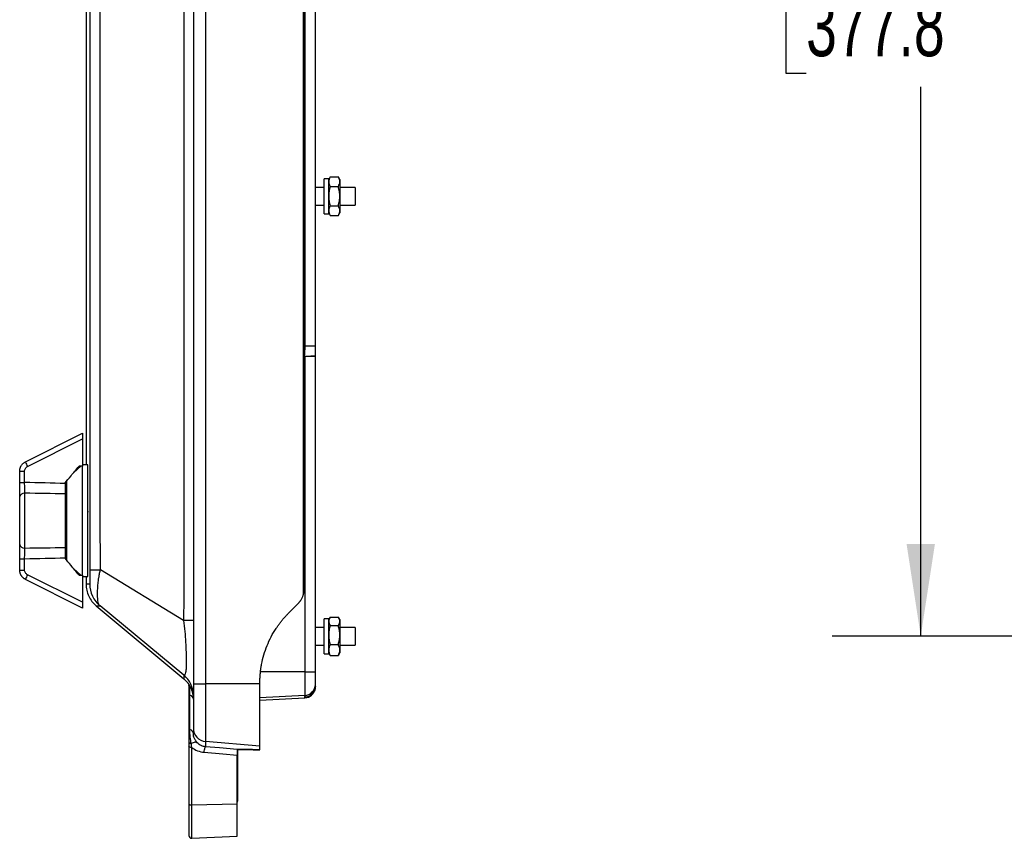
# Model space of a CAD drawing. Header units: inches. Extents: x 2 to 86, y 2 to 66.
# Tile 16 of 34: x 44.4 to 55.5, y 15.9 to 25.2. Entities that reach past the tile are written whole.
import ezdxf

# ---------------------------------------------------------------- set-up
doc = ezdxf.new("R2010")
doc.units = ezdxf.units.IN
doc.header["$LTSCALE"] = 8
doc.header["$MEASUREMENT"] = 0
doc.layers.add('DIMENSIONS', color=140, linetype='Continuous', lineweight=25)
doc.styles.add('SLDTEXTSTYLE0', font='TXT', dxfattribs={"width": 0.7})
doc.dimstyles.new('SLDDIMSTYLE0', dxfattribs={"dimtxt": 0.679688, "dimasz": 1.04, "dimexe": 0, "dimexo": 0.0625, "dimgap": 0.169922, "dimtad": 0, "dimtih": 1, "dimtoh": 1, "dimrnd": 1e-09, "dimzin": 12, "dimdsep": 46, "dimtxsty": 'SLDTEXTSTYLE0', "dimsah": 1, "dimcen": 0.09, "dimadec": 0, "dimazin": 3, "dimtfac": 1, "dimtofl": 0, "dimtmove": 0, "dimatfit": 3, "dimfxl": 0, "dimfrac": 2, "dimtolj": 1, "dimtzin": 12, "dimarcsym": 0})

# ---------------------------------------------------------------- blocks, each defined once
blk = doc.blocks.new('_D_15')
at = {"layer": 'DIMENSIONS'}
for p, q in [((61.195, 33.098), (53.521, 33.098)), ((54.521, 33.098), (54.521, 26.877)), ((53.229, 25.645), (53.001, 25.645)), ((53.001, 25.645), (53.001, 24.565)), ((55.814, 25.645), (56.042, 25.645)), ((56.042, 25.645), (56.042, 24.565)), ((53.001, 24.565), (53.229, 24.565)), ((56.042, 24.565), (55.814, 24.565)), ((54.521, 18.223), (54.521, 24.413)), ((61.195, 18.223), (53.521, 18.223))]:
    blk.add_line(p, q, dxfattribs=at)
for points in [[(54.521, 33.098), (54.361, 32.058), (54.681, 32.058)], [(54.521, 18.223), (54.681, 19.263), (54.361, 19.263)]]:
    blk.add_solid(points, dxfattribs=at)
at = {"layer": 'DIMENSIONS', "char_height": 0.6667, "attachment_point": 1, "style": 'SLDTEXTSTYLE0'}
for s, insert in [('14.88', (53.229, 26.656)), ('377.8', (53.229, 25.424))]:
    blk.add_mtext(s, dxfattribs=dict(at, insert=insert))

msp = doc.modelspace()

# ---------------------------------------------------------------- linework, layer by layer
for p, q in [((46.323, 33.633), (46.323, 17.687)), ((46.46, 33.635), (46.46, 17.686)), ((47.562, 32.63), (47.562, 18.691)), ((47.572, 18.736), (47.572, 32.586)), ((47.572, 32.586), (47.572, 18.734)), ((45.113, 32.51), (45.113, 20.155)), ((47.58, 29.83), (47.58, 21.491)), ((47.698, 21.491), (47.698, 29.829)), ((47.848, 23.377), (47.798, 23.377)), ((47.798, 23.18), (47.798, 23.377)), ((47.865, 23.397), (47.848, 23.368)), ((47.848, 23.18), (47.848, 23.377)), ((47.865, 23.397), (47.957, 23.397)), ((47.973, 23.368), (47.957, 23.397)), ((47.973, 23.368), (47.973, 23.343)), ((47.973, 23.343), (47.973, 23.18)), ((47.798, 23.28), (47.698, 23.28)), ((47.865, 23.289), (47.957, 23.289)), ((48.148, 23.28), (47.973, 23.28)), ((48.148, 23.28), (48.148, 23.18)), ((47.798, 22.983), (47.798, 23.18)), ((47.848, 22.983), (47.848, 23.18)), ((47.973, 23.18), (47.973, 23.018)), ((48.148, 23.18), (48.148, 23.081)), ((47.698, 23.081), (47.798, 23.081)), ((47.798, 22.983), (47.848, 22.983)), ((47.848, 22.993), (47.865, 22.964)), ((47.865, 23.072), (47.957, 23.072)), ((47.957, 22.964), (47.973, 22.993)), ((47.973, 23.081), (48.148, 23.081)), ((47.973, 23.018), (47.973, 22.993)), ((47.865, 22.964), (47.957, 22.964)), ((47.573, 21.377), (47.574, 21.377)), ((47.574, 21.377), (47.58, 21.377)), ((47.58, 21.377), (47.58, 17.823)), ((47.58, 21.377), (47.58, 21.377)), ((47.698, 21.378), (47.698, 21.384)), ((47.698, 17.823), (47.698, 21.378)), ((44.431, 20.188), (45.074, 20.51)), ((44.454, 20.135), (45.074, 20.445)), ((45.074, 20.445), (45.074, 20.139)), ((45.053, 20.139), (44.975, 20.068)), ((45.071, 20.14), (45.071, 18.907)), ((45.134, 20.155), (45.074, 20.155)), ((45.134, 19.033), (45.134, 20.155)), ((44.366, 20.082), (44.421, 20.082)), ((44.366, 19.955), (44.366, 20.082)), ((44.421, 19.955), (44.421, 20.082)), ((44.897, 19.156), (44.897, 19.98)), ((45.136, 20.057), (45.134, 20.057)), ((45.134, 20.01), (45.138, 20.01)), ((44.366, 19.955), (44.421, 19.955)), ((44.877, 19.95), (44.877, 19.944)), ((44.897, 19.934), (44.877, 19.935)), ((44.366, 19.262), (44.366, 19.789)), ((44.424, 19.217), (44.424, 19.834)), ((44.877, 19.827), (44.877, 19.223)), ((45.134, 19.63), (45.14, 19.63)), ((45.134, 19.308), (45.139, 19.308)), ((44.366, 19.096), (44.421, 19.096)), ((44.366, 18.968), (44.366, 19.096)), ((44.421, 18.968), (44.421, 19.096)), ((44.877, 19.116), (44.897, 19.116)), ((44.877, 19.107), (44.877, 19.101)), ((44.897, 19.072), (44.897, 19.156)), ((44.975, 18.983), (45.053, 18.911)), ((45.134, 18.895), (45.134, 19.033)), ((45.134, 19.004), (45.137, 19.004)), ((45.134, 18.994), (45.136, 18.994)), ((44.366, 18.968), (44.421, 18.968)), ((45.074, 18.605), (44.454, 18.916)), ((45.074, 18.912), (45.074, 18.605)), ((45.074, 18.895), (45.134, 18.895)), ((45.113, 18.895), (45.113, 18.81)), ((46.213, 18.4), (45.275, 18.97)), ((45.074, 18.541), (44.431, 18.863)), ((45.228, 18.565), (46.216, 17.744)), ((45.23, 18.564), (45.23, 18.564)), ((46.215, 17.786), (45.271, 18.564)), ((47.395, 18.482), (47.5, 18.587)), ((47.861, 18.431), (47.848, 18.41)), ((47.865, 18.439), (47.957, 18.439)), ((47.865, 18.439), (47.957, 18.439)), ((47.973, 18.41), (47.961, 18.431)), ((47.798, 18.322), (47.698, 18.322)), ((47.848, 18.42), (47.798, 18.42)), ((47.798, 18.176), (47.798, 18.42)), ((47.848, 18.176), (47.848, 18.42)), ((47.865, 18.345), (47.957, 18.345)), ((47.973, 18.41), (47.973, 18.392)), ((47.973, 18.392), (47.973, 18.237)), ((48.148, 18.322), (47.973, 18.322)), ((48.148, 18.322), (48.148, 18.223)), ((47.973, 18.237), (47.973, 18.068)), ((48.148, 18.223), (48.148, 18.124)), ((47.698, 18.124), (47.798, 18.124)), ((47.798, 18.026), (47.798, 18.176)), ((47.848, 18.026), (47.848, 18.176)), ((47.865, 18.129), (47.957, 18.129)), ((47.973, 18.124), (48.148, 18.124)), ((47.798, 18.026), (47.848, 18.026)), ((47.848, 18.035), (47.861, 18.014)), ((47.865, 18.007), (47.861, 18.015)), ((47.865, 18.007), (47.957, 18.007)), ((47.865, 18.006), (47.957, 18.006)), ((47.961, 18.015), (47.957, 18.007)), ((47.961, 18.014), (47.973, 18.035)), ((47.973, 18.068), (47.973, 18.035)), ((47.58, 17.823), (47.085, 17.823)), ((47.58, 17.823), (47.58, 17.556)), ((47.698, 17.681), (47.698, 17.823)), ((46.215, 17.749), (46.215, 17.749)), ((46.323, 17.687), (46.323, 17.186)), ((47.073, 17.685), (46.46, 17.686)), ((46.46, 17.686), (46.46, 17.036)), ((47.073, 17.685), (47.073, 17.687)), ((47.073, 16.983), (47.073, 17.685)), ((47.697, 17.635), (47.698, 17.654)), ((47.698, 17.66), (47.698, 17.681)), ((47.698, 17.654), (47.698, 17.66)), ((46.273, 17.571), (46.273, 17.185)), ((46.283, 17.174), (46.283, 17.56)), ((47.58, 17.556), (47.073, 17.53)), ((47.573, 17.535), (47.58, 17.536)), ((47.58, 17.556), (47.58, 17.536)), ((47.58, 17.536), (47.58, 17.535)), ((47.58, 17.535), (47.58, 17.529)), ((47.073, 17.503), (47.58, 17.529)), ((46.323, 17.186), (46.323, 17.128)), ((46.273, 16.984), (46.273, 16.336)), ((46.367, 17.022), (46.352, 17.044)), ((47.073, 16.983), (46.46, 17.036)), ((46.46, 17.036), (46.46, 16.978)), ((47.073, 16.944), (47.073, 16.983)), ((46.305, 16.321), (46.305, 16.969)), ((46.818, 16.332), (46.818, 16.883)), ((46.823, 16.533), (46.823, 16.947)), ((46.823, 16.371), (46.823, 16.533)), ((46.273, 16.336), (46.273, 15.977)), ((46.818, 16.332), (46.305, 16.321)), ((46.305, 15.947), (46.305, 16.321)), ((46.818, 15.969), (46.818, 16.332)), ((46.305, 15.947), (46.818, 15.969))]:
    msp.add_line(p, q)
at = {"flags": 128}
for points in [[(45.074, 20.139), (45.052, 20.139), (45.035, 20.14)], [(45.035, 18.911), (45.057, 18.911), (45.074, 18.912)], [(46.444, 16.916), (46.654, 16.898), (46.818, 16.883)], [(46.818, 16.947), (46.618, 16.964), (46.46, 16.978)], [(46.273, 16.336), (46.274, 16.333), (46.276, 16.33), (46.279, 16.327), (46.283, 16.325), (46.287, 16.323), (46.293, 16.322), (46.299, 16.321), (46.305, 16.321)]]:
    msp.add_lwpolyline(points, dxfattribs=at)
for centre, radius, start, end in [((47.608, 30.878), 9.501, 269.8275, 270.5419), ((44.707, 20.277), 0.29, 197.9498, 209.3554), ((44.418, 19.781), 0.0533, 84.3368, 171.7185), ((44.418, 19.27), 0.0533, 188.2815, 275.6632), ((44.707, 18.773), 0.29, 150.6446, 162.0502), ((47.608, 23.015), 5.193, 269.6844, 270.9915), ((46.428, 20.499), 2.813, 267.8684, 270.6576), ((47.573, 17.681), 0.125, 272.9996, 359.9997), ((47.573, 17.66), 0.125, 272.9999, 359.9999), ((47.573, 17.654), 0.125, 273, 347.7992), ((46.473, 17.186), 0.15, 180.0015, 265.0019), ((46.81, 16.534), 0.0135, 308.9662, 356.4104), ((46.783, 16.371), 0.04, 331.045, 0), ((46.303, 15.977), 0.03, 180, 272.5)]:
    msp.add_arc(centre, radius, start, end)
for points, knots in [([(46.213, 32.921), (46.213, 32.883), (46.213, 32.845), (46.214, 32.77), (46.214, 32.732), (46.214, 32.618), (46.214, 32.543), (46.214, 32.316), (46.214, 32.164), (46.214, 31.711), (46.215, 31.408), (46.215, 30.501), (46.215, 29.896), (46.216, 28.08), (46.216, 26.87), (46.216, 24.45), (46.216, 23.24), (46.215, 21.425), (46.215, 20.82), (46.215, 19.912), (46.214, 19.61), (46.214, 19.156), (46.214, 19.005), (46.214, 18.778), (46.214, 18.702), (46.214, 18.589), (46.214, 18.551), (46.213, 18.475), (46.213, 18.437), (46.213, 18.4)], [0, 0, 0, 0, 0.007812, 0.007812, 0.015625, 0.015625, 0.03125, 0.03125, 0.0625, 0.0625, 0.125, 0.125, 0.25, 0.25, 0.5, 0.5, 0.75, 0.75, 0.875, 0.875, 0.9375, 0.9375, 0.96875, 0.96875, 0.984375, 0.984375, 0.992188, 0.992188, 1, 1, 1, 1]), ([(45.157, 32.351), (45.157, 32.211), (45.157, 32.072), (45.157, 31.793), (45.157, 31.654), (45.157, 31.236), (45.157, 30.957), (45.157, 30.121), (45.157, 29.563), (45.157, 27.89), (45.157, 26.775), (45.157, 24.545), (45.157, 23.43), (45.157, 21.758), (45.157, 21.2), (45.157, 20.364), (45.157, 20.085), (45.157, 19.667), (45.157, 19.528), (45.157, 19.249), (45.157, 19.109), (45.157, 18.97)], [0, 0, 0, 0, 0.03125, 0.03125, 0.0625, 0.0625, 0.125, 0.125, 0.25, 0.25, 0.5, 0.5, 0.75, 0.75, 0.875, 0.875, 0.9375, 0.9375, 0.96875, 0.96875, 1, 1, 1, 1]), ([(45.275, 18.97), (45.275, 18.988), (45.275, 19.005), (45.275, 19.04), (45.275, 19.057), (45.275, 19.109), (45.275, 19.144), (45.275, 19.249), (45.274, 19.318), (45.274, 19.527), (45.274, 19.667), (45.274, 20.085), (45.273, 20.364), (45.273, 21.2), (45.272, 21.758), (45.271, 23.43), (45.271, 24.545), (45.271, 26.775), (45.271, 27.89), (45.272, 29.563), (45.273, 30.121), (45.273, 30.957), (45.274, 31.236), (45.274, 31.654), (45.274, 31.793), (45.274, 32.002), (45.275, 32.072), (45.275, 32.176), (45.275, 32.211), (45.275, 32.264), (45.275, 32.281), (45.275, 32.316), (45.275, 32.333), (45.275, 32.351)], [0, 0, 0, 0, 0.003906, 0.003906, 0.007813, 0.007813, 0.015625, 0.015625, 0.03125, 0.03125, 0.0625, 0.0625, 0.125, 0.125, 0.25, 0.25, 0.5, 0.5, 0.75, 0.75, 0.875, 0.875, 0.9375, 0.9375, 0.96875, 0.96875, 0.984375, 0.984375, 0.992188, 0.992188, 0.996094, 0.996094, 1, 1, 1, 1]), ([(47.865, 23.397), (47.859, 23.387), (47.855, 23.378), (47.85, 23.36), (47.848, 23.351), (47.848, 23.343)], [0, 0, 0, 0, 0.5, 0.5, 1, 1, 1, 1]), ([(47.848, 23.343), (47.848, 23.334), (47.85, 23.325), (47.855, 23.308), (47.859, 23.299), (47.865, 23.289)], [0, 0, 0, 0, 0.5, 0.5, 1, 1, 1, 1]), ([(47.973, 23.343), (47.973, 23.351), (47.972, 23.36), (47.966, 23.378), (47.962, 23.387), (47.957, 23.397)], [0, 0, 0, 0, 0.5, 0.5, 1, 1, 1, 1]), ([(47.957, 23.289), (47.962, 23.299), (47.966, 23.308), (47.972, 23.325), (47.973, 23.334), (47.973, 23.343)], [0, 0, 0, 0, 0.5, 0.5, 1, 1, 1, 1]), ([(47.865, 23.289), (47.859, 23.268), (47.855, 23.25), (47.85, 23.215), (47.848, 23.198), (47.848, 23.18)], [0, 0, 0, 0, 0.5, 0.5, 1, 1, 1, 1]), ([(47.973, 23.18), (47.973, 23.198), (47.972, 23.215), (47.966, 23.25), (47.962, 23.268), (47.957, 23.289)], [0, 0, 0, 0, 0.5, 0.5, 1, 1, 1, 1]), ([(47.848, 23.18), (47.848, 23.163), (47.85, 23.146), (47.855, 23.11), (47.859, 23.092), (47.865, 23.072)], [0, 0, 0, 0, 0.5, 0.5, 1, 1, 1, 1]), ([(47.957, 23.072), (47.962, 23.092), (47.966, 23.11), (47.972, 23.146), (47.973, 23.163), (47.973, 23.18)], [0, 0, 0, 0, 0.5, 0.5, 1, 1, 1, 1]), ([(47.865, 23.072), (47.859, 23.062), (47.855, 23.053), (47.85, 23.035), (47.848, 23.027), (47.848, 23.018)], [0, 0, 0, 0, 0.5, 0.5, 1, 1, 1, 1]), ([(47.848, 23.018), (47.848, 23.009), (47.85, 23.001), (47.855, 22.983), (47.859, 22.974), (47.865, 22.964)], [0, 0, 0, 0, 0.5, 0.5, 1, 1, 1, 1]), ([(47.973, 23.018), (47.973, 23.027), (47.972, 23.035), (47.966, 23.053), (47.962, 23.062), (47.957, 23.072)], [0, 0, 0, 0, 0.5, 0.5, 1, 1, 1, 1]), ([(47.957, 22.964), (47.962, 22.974), (47.966, 22.983), (47.972, 23.001), (47.973, 23.009), (47.973, 23.018)], [0, 0, 0, 0, 0.5, 0.5, 1, 1, 1, 1]), ([(47.698, 21.491), (47.698, 21.491), (47.695, 21.491), (47.684, 21.491), (47.675, 21.491), (47.642, 21.491), (47.611, 21.491), (47.58, 21.491)], [0, 0, 0, 0, 0.25, 0.25, 0.5, 0.5, 1, 1, 1, 1]), ([(47.58, 21.377), (47.611, 21.379), (47.642, 21.38), (47.686, 21.382), (47.698, 21.383), (47.698, 21.384)], [0, 0, 0, 0, 0.5, 0.5, 1, 1, 1, 1]), ([(45.074, 20.51), (45.074, 20.51), (45.074, 20.508), (45.074, 20.502), (45.074, 20.497), (45.074, 20.485), (45.074, 20.477), (45.074, 20.461), (45.074, 20.453), (45.074, 20.445)], [0, 0, 0, 0, 0.25, 0.25, 0.5, 0.5, 0.75, 0.75, 1, 1, 1, 1]), ([(44.366, 20.082), (44.366, 20.085), (44.366, 20.089), (44.366, 20.096), (44.368, 20.104), (44.369, 20.111), (44.371, 20.118), (44.373, 20.125), (44.376, 20.131), (44.38, 20.138), (44.384, 20.146), (44.39, 20.154), (44.398, 20.164), (44.408, 20.173), (44.419, 20.181), (44.427, 20.186), (44.431, 20.188)], [0, 0, 0, 0, 0.054255, 0.108836, 0.163743, 0.218976, 0.274537, 0.330424, 0.386638, 0.443178, 0.500047, 0.591913, 0.687841, 0.787832, 0.891885, 1, 1, 1, 1]), ([(44.421, 20.082), (44.421, 20.088), (44.422, 20.093), (44.425, 20.104), (44.427, 20.109), (44.433, 20.118), (44.437, 20.122), (44.445, 20.13), (44.449, 20.133), (44.454, 20.135)], [0, 0, 0, 0, 0.25, 0.25, 0.5, 0.5, 0.75, 0.75, 1, 1, 1, 1]), ([(44.877, 19.95), (44.897, 19.974), (44.919, 20), (44.97, 20.063), (45, 20.098), (45.035, 20.14)], [0, 0, 0, 0, 0.5, 0.5, 1, 1, 1, 1]), ([(44.366, 19.789), (44.366, 19.798), (44.366, 19.809), (44.366, 19.835), (44.366, 19.849), (44.366, 19.878), (44.366, 19.893), (44.366, 19.924), (44.366, 19.94), (44.366, 19.955)], [0, 0, 0, 0, 0.25, 0.25, 0.5, 0.5, 0.75, 0.75, 1, 1, 1, 1]), ([(44.424, 19.834), (44.423, 19.849), (44.423, 19.867), (44.422, 19.909), (44.422, 19.932), (44.421, 19.955)], [0, 0, 0, 0, 0.5, 0.5, 1, 1, 1, 1]), ([(44.877, 19.944), (44.877, 19.922), (44.877, 19.9), (44.877, 19.86), (44.877, 19.842), (44.877, 19.827)], [0, 0, 0, 0, 0.5, 0.5, 1, 1, 1, 1]), ([(44.366, 19.096), (44.366, 19.111), (44.366, 19.126), (44.366, 19.157), (44.366, 19.173), (44.366, 19.202), (44.366, 19.216), (44.366, 19.241), (44.366, 19.252), (44.366, 19.262)], [0, 0, 0, 0, 0.25, 0.25, 0.5, 0.5, 0.75, 0.75, 1, 1, 1, 1]), ([(44.421, 19.096), (44.422, 19.119), (44.422, 19.142), (44.423, 19.183), (44.423, 19.202), (44.424, 19.217)], [0, 0, 0, 0, 0.5, 0.5, 1, 1, 1, 1]), ([(44.877, 19.223), (44.877, 19.209), (44.877, 19.191), (44.877, 19.15), (44.877, 19.128), (44.877, 19.107)], [0, 0, 0, 0, 0.5, 0.5, 1, 1, 1, 1]), ([(45.035, 18.911), (45, 18.953), (44.97, 18.988), (44.919, 19.05), (44.897, 19.077), (44.877, 19.101)], [0, 0, 0, 0, 0.5, 0.5, 1, 1, 1, 1]), ([(44.431, 18.863), (44.429, 18.864), (44.425, 18.866), (44.419, 18.87), (44.413, 18.873), (44.408, 18.878), (44.403, 18.882), (44.398, 18.887), (44.394, 18.891), (44.39, 18.896), (44.386, 18.902), (44.383, 18.907), (44.38, 18.912), (44.377, 18.918), (44.375, 18.923), (44.372, 18.929), (44.371, 18.935), (44.369, 18.94), (44.368, 18.946), (44.367, 18.952), (44.366, 18.957), (44.366, 18.963), (44.366, 18.967), (44.366, 18.968)], [0, 0, 0, 0, 0.052909, 0.105289, 0.157139, 0.20846, 0.259252, 0.309515, 0.359249, 0.408453, 0.457129, 0.505276, 0.552894, 0.599983, 0.646543, 0.692575, 0.738078, 0.783053, 0.827499, 0.871416, 0.914806, 0.957667, 1, 1, 1, 1]), ([(44.454, 18.916), (44.449, 18.918), (44.445, 18.921), (44.437, 18.928), (44.433, 18.933), (44.427, 18.942), (44.425, 18.947), (44.422, 18.957), (44.421, 18.963), (44.421, 18.968)], [0, 0, 0, 0, 0.25, 0.25, 0.5, 0.5, 0.75, 0.75, 1, 1, 1, 1]), ([(45.157, 18.97), (45.157, 18.96), (45.157, 18.949), (45.157, 18.929), (45.157, 18.92), (45.157, 18.892), (45.157, 18.875), (45.156, 18.846), (45.156, 18.834), (45.156, 18.821), (45.156, 18.817), (45.156, 18.812), (45.156, 18.811), (45.156, 18.811)], [0, 0, 0, 0, 0.125, 0.125, 0.25, 0.25, 0.5, 0.5, 0.75, 0.75, 0.875, 0.875, 1, 1, 1, 1]), ([(45.157, 18.97), (45.157, 18.97), (45.168, 18.97), (45.209, 18.97), (45.238, 18.97), (45.275, 18.97)], [0, 0, 0, 0, 0.5, 0.5, 1, 1, 1, 1]), ([(45.271, 18.564), (45.267, 18.568), (45.264, 18.572), (45.259, 18.58), (45.257, 18.585), (45.252, 18.6), (45.249, 18.611), (45.246, 18.634), (45.245, 18.647), (45.243, 18.675), (45.243, 18.69), (45.243, 18.722), (45.244, 18.739), (45.246, 18.775), (45.247, 18.795), (45.251, 18.837), (45.254, 18.859), (45.26, 18.896), (45.262, 18.909), (45.267, 18.937), (45.27, 18.953), (45.275, 18.97)], [0, 0, 0, 0, 0.0625, 0.0625, 0.125, 0.125, 0.25, 0.25, 0.375, 0.375, 0.5, 0.5, 0.625, 0.625, 0.75, 0.75, 0.875, 0.875, 0.9375, 0.9375, 1, 1, 1, 1]), ([(45.113, 18.81), (45.115, 18.787), (45.118, 18.74), (45.142, 18.674), (45.178, 18.613), (45.212, 18.58), (45.229, 18.564)], [0, 0, 0, 0, 0.249992, 0.499985, 0.749954, 1, 1, 1, 1]), ([(45.156, 18.811), (45.142, 18.811), (45.117, 18.81), (45.116, 18.81), (45.116, 18.81)], [0, 0, 0, 0, 0.56, 1, 1, 1, 1]), ([(45.156, 18.811), (45.156, 18.764), (45.166, 18.717), (45.206, 18.632), (45.235, 18.594), (45.271, 18.564)], [0, 0, 0, 0, 0.5, 0.5, 1, 1, 1, 1]), ([(47.5, 18.587), (47.502, 18.59), (47.507, 18.594), (47.514, 18.602), (47.52, 18.61), (47.526, 18.618), (47.532, 18.626), (47.539, 18.636), (47.545, 18.648), (47.552, 18.662), (47.558, 18.676), (47.561, 18.686), (47.562, 18.691)], [0, 0, 0, 0, 0.083261, 0.166251, 0.249108, 0.33197, 0.414974, 0.498256, 0.623912, 0.749102, 0.874306, 1, 1, 1, 1]), ([(47.562, 18.691), (47.563, 18.693), (47.564, 18.696), (47.565, 18.701), (47.567, 18.707), (47.568, 18.712), (47.569, 18.718), (47.57, 18.723), (47.571, 18.729), (47.571, 18.733), (47.572, 18.734)], [0, 0, 0, 0, 0.164644, 0.317654, 0.459136, 0.589223, 0.708086, 0.81595, 0.913117, 1, 1, 1, 1]), ([(45.074, 18.605), (45.074, 18.598), (45.074, 18.59), (45.074, 18.574), (45.074, 18.566), (45.074, 18.554), (45.074, 18.549), (45.074, 18.542), (45.074, 18.541), (45.074, 18.541)], [0, 0, 0, 0, 0.25, 0.25, 0.5, 0.5, 0.75, 0.75, 1, 1, 1, 1]), ([(45.23, 18.564), (45.23, 18.564), (45.229, 18.564), (45.242, 18.564), (45.261, 18.564), (45.271, 18.564)], [0, 0, 0, 0, 0.183443, 0.591719, 1, 1, 1, 1]), ([(47.073, 17.687), (47.073, 17.694), (47.073, 17.707), (47.073, 17.727), (47.074, 17.747), (47.075, 17.767), (47.076, 17.787), (47.078, 17.807), (47.08, 17.827), (47.082, 17.847), (47.085, 17.866), (47.088, 17.886), (47.097, 17.936), (47.116, 18.014), (47.152, 18.118), (47.198, 18.218), (47.242, 18.291), (47.276, 18.342), (47.298, 18.371), (47.321, 18.4), (47.345, 18.429), (47.37, 18.456), (47.387, 18.474), (47.395, 18.482)], [0, 0, 0, 0, 0.022729, 0.045427, 0.0681, 0.090758, 0.113407, 0.136054, 0.158709, 0.181377, 0.204067, 0.226786, 0.249542, 0.374567, 0.499728, 0.624111, 0.748597, 0.790558, 0.832431, 0.874265, 0.916106, 0.958002, 1, 1, 1, 1]), ([(47.865, 18.439), (47.859, 18.43), (47.855, 18.422), (47.85, 18.407), (47.848, 18.399), (47.848, 18.392)], [0, 0, 0, 0, 0.5, 0.5, 1, 1, 1, 1]), ([(47.973, 18.392), (47.973, 18.399), (47.972, 18.407), (47.966, 18.422), (47.962, 18.43), (47.957, 18.439)], [0, 0, 0, 0, 0.5, 0.5, 1, 1, 1, 1]), ([(46.323, 18.398), (46.323, 18.398), (46.313, 18.399), (46.276, 18.4), (46.248, 18.4), (46.213, 18.4)], [0, 0, 0, 0, 0.5, 0.5, 1, 1, 1, 1]), ([(46.213, 18.4), (46.219, 18.359), (46.223, 18.318), (46.23, 18.236), (46.233, 18.195), (46.24, 18.078), (46.242, 18.006), (46.242, 17.917), (46.242, 17.891), (46.24, 17.847), (46.238, 17.829), (46.234, 17.802), (46.231, 17.793), (46.224, 17.783), (46.22, 17.783), (46.215, 17.786)], [0, 0, 0, 0, 0.125, 0.125, 0.25, 0.25, 0.5, 0.5, 0.625, 0.625, 0.75, 0.75, 0.875, 0.875, 1, 1, 1, 1]), ([(47.848, 18.392), (47.848, 18.384), (47.85, 18.377), (47.855, 18.361), (47.859, 18.353), (47.865, 18.345)], [0, 0, 0, 0, 0.5, 0.5, 1, 1, 1, 1]), ([(47.865, 18.345), (47.859, 18.325), (47.855, 18.306), (47.85, 18.271), (47.848, 18.254), (47.848, 18.237)], [0, 0, 0, 0, 0.5, 0.5, 1, 1, 1, 1]), ([(47.957, 18.345), (47.962, 18.353), (47.966, 18.361), (47.972, 18.377), (47.973, 18.384), (47.973, 18.392)], [0, 0, 0, 0, 0.5, 0.5, 1, 1, 1, 1]), ([(47.973, 18.237), (47.973, 18.254), (47.972, 18.271), (47.966, 18.306), (47.962, 18.325), (47.957, 18.345)], [0, 0, 0, 0, 0.5, 0.5, 1, 1, 1, 1]), ([(47.848, 18.237), (47.848, 18.219), (47.85, 18.202), (47.855, 18.167), (47.859, 18.149), (47.865, 18.129)], [0, 0, 0, 0, 0.5, 0.5, 1, 1, 1, 1]), ([(47.957, 18.129), (47.962, 18.149), (47.966, 18.167), (47.972, 18.202), (47.973, 18.219), (47.973, 18.237)], [0, 0, 0, 0, 0.5, 0.5, 1, 1, 1, 1]), ([(47.865, 18.129), (47.859, 18.117), (47.855, 18.107), (47.85, 18.087), (47.848, 18.078), (47.848, 18.068)], [0, 0, 0, 0, 0.5, 0.5, 1, 1, 1, 1]), ([(47.973, 18.068), (47.973, 18.078), (47.972, 18.087), (47.966, 18.107), (47.962, 18.117), (47.957, 18.129)], [0, 0, 0, 0, 0.5, 0.5, 1, 1, 1, 1]), ([(47.848, 18.068), (47.848, 18.058), (47.85, 18.048), (47.855, 18.028), (47.859, 18.018), (47.865, 18.007)], [0, 0, 0, 0, 0.5, 0.5, 1, 1, 1, 1]), ([(47.957, 18.007), (47.962, 18.018), (47.966, 18.028), (47.972, 18.048), (47.973, 18.058), (47.973, 18.068)], [0, 0, 0, 0, 0.5, 0.5, 1, 1, 1, 1]), ([(46.323, 17.555), (46.323, 17.599), (46.314, 17.643), (46.276, 17.723), (46.249, 17.758), (46.215, 17.786)], [0, 0, 0, 0, 0.5, 0.5, 1, 1, 1, 1]), ([(46.215, 17.786), (46.215, 17.77), (46.215, 17.745), (46.215, 17.748), (46.215, 17.749)], [0, 0, 0, 0, 0.68023, 1, 1, 1, 1]), ([(46.215, 17.744), (46.232, 17.73), (46.25, 17.715), (46.262, 17.695), (46.263, 17.694)], [0, 0, 0, 0, 0.949029, 1, 1, 1, 1]), ([(46.278, 17.673), (46.273, 17.681), (46.269, 17.686), (46.266, 17.691), (46.265, 17.693), (46.264, 17.694), (46.263, 17.694), (46.263, 17.694)], [0, 0, 0, 0, 0.5, 0.5, 0.75, 0.75, 1, 1, 1, 1]), ([(46.273, 17.664), (46.273, 17.666), (46.273, 17.668), (46.274, 17.671), (46.274, 17.672), (46.275, 17.674), (46.275, 17.675), (46.276, 17.675), (46.277, 17.675), (46.278, 17.673)], [0, 0, 0, 0, 0.25, 0.25, 0.5, 0.5, 0.75, 0.75, 1, 1, 1, 1]), ([(46.273, 17.664), (46.273, 17.653), (46.273, 17.638), (46.273, 17.607), (46.273, 17.589), (46.273, 17.571)], [0, 0, 0, 0, 0.5, 0.5, 1, 1, 1, 1]), ([(46.283, 17.56), (46.283, 17.588), (46.282, 17.613), (46.281, 17.645), (46.28, 17.654), (46.279, 17.668), (46.278, 17.673), (46.278, 17.673)], [0, 0, 0, 0, 0.5, 0.5, 0.75, 0.75, 1, 1, 1, 1]), ([(47.698, 17.66), (47.698, 17.65), (47.696, 17.63), (47.684, 17.599), (47.666, 17.572), (47.647, 17.561), (47.64, 17.557)], [0, 0, 0, 0, 0.252878, 0.472447, 0.810182, 1, 1, 1, 1]), ([(46.323, 17.514), (46.323, 17.523), (46.32, 17.532), (46.306, 17.547), (46.296, 17.555), (46.283, 17.56)], [0, 0, 0, 0, 0.5, 0.5, 1, 1, 1, 1]), ([(47.625, 17.547), (47.624, 17.546), (47.616, 17.541), (47.6, 17.537), (47.585, 17.536), (47.58, 17.535)], [0, 0, 0, 0, 0.054582, 0.672297, 1, 1, 1, 1]), ([(46.273, 17.185), (46.273, 17.155), (46.273, 17.13), (46.273, 17.081), (46.273, 17.058), (46.273, 17.031)], [0, 0, 0, 0, 0.5, 0.5, 1, 1, 1, 1]), ([(46.323, 17.128), (46.323, 17.136), (46.32, 17.145), (46.306, 17.161), (46.296, 17.168), (46.283, 17.174)], [0, 0, 0, 0, 0.5, 0.5, 1, 1, 1, 1]), ([(46.299, 17.012), (46.295, 17.037), (46.291, 17.061), (46.285, 17.113), (46.283, 17.142), (46.283, 17.174)], [0, 0, 0, 0, 0.5, 0.5, 1, 1, 1, 1]), ([(46.352, 17.044), (46.346, 17.053), (46.326, 17.078), (46.325, 17.108), (46.323, 17.128)], [0, 0, 0, 0, 0.346573, 1, 1, 1, 1]), ([(46.305, 16.969), (46.297, 16.969), (46.288, 16.97), (46.277, 16.976), (46.273, 16.98), (46.273, 16.984)], [0, 0, 0, 0, 0.5, 0.5, 1, 1, 1, 1]), ([(46.367, 17.022), (46.361, 17.027), (46.352, 17.03), (46.328, 17.027), (46.314, 17.021), (46.299, 17.012)], [0, 0, 0, 0, 0.5, 0.5, 1, 1, 1, 1]), ([(46.42, 16.988), (46.417, 16.989), (46.395, 16.996), (46.38, 17.01), (46.367, 17.022)], [0, 0, 0, 0, 0.127774, 1, 1, 1, 1]), ([(46.46, 16.978), (46.452, 16.979), (46.437, 16.981), (46.425, 16.986), (46.42, 16.988)], [0, 0, 0, 0, 0.580712, 1, 1, 1, 1]), ([(46.444, 16.916), (46.447, 16.935), (46.45, 16.951), (46.455, 16.973), (46.458, 16.978), (46.46, 16.978)], [0, 0, 0, 0, 0.5, 0.5, 1, 1, 1, 1]), ([(46.818, 16.947), (46.818, 16.947), (46.819, 16.947), (46.819, 16.947), (46.82, 16.947), (46.822, 16.947), (46.824, 16.947), (46.826, 16.947), (46.829, 16.947), (46.832, 16.948), (46.836, 16.948), (46.84, 16.948), (46.844, 16.948), (46.849, 16.948), (46.854, 16.948), (46.859, 16.948), (46.865, 16.947), (46.872, 16.947), (46.878, 16.947), (46.886, 16.947), (46.893, 16.947), (46.901, 16.947), (46.909, 16.947), (46.918, 16.947), (46.927, 16.947), (46.937, 16.947), (46.947, 16.946), (46.957, 16.946), (46.968, 16.946), (46.979, 16.946), (46.991, 16.945), (47.003, 16.945), (47.015, 16.945), (47.028, 16.945), (47.041, 16.944), (47.055, 16.944), (47.064, 16.944), (47.069, 16.944)], [0, 0, 0, 0, 0.028592, 0.05718, 0.085765, 0.114347, 0.142925, 0.171502, 0.200075, 0.228646, 0.257216, 0.285783, 0.314349, 0.342913, 0.371477, 0.400039, 0.4286, 0.457161, 0.485722, 0.514282, 0.542843, 0.571404, 0.599965, 0.628527, 0.65709, 0.685654, 0.71422, 0.742787, 0.771356, 0.799927, 0.828501, 0.857076, 0.885655, 0.914236, 0.942821, 0.971409, 1, 1, 1, 1]), ([(47.069, 16.944), (47.064, 16.944), (47.055, 16.944), (47.041, 16.944), (47.028, 16.945), (47.015, 16.945), (47.003, 16.945), (46.991, 16.945), (46.979, 16.946), (46.968, 16.946), (46.957, 16.946), (46.947, 16.946), (46.937, 16.946), (46.927, 16.947), (46.918, 16.947), (46.909, 16.947), (46.901, 16.947), (46.893, 16.947), (46.886, 16.947), (46.878, 16.947), (46.872, 16.947), (46.865, 16.947), (46.859, 16.947), (46.854, 16.948), (46.849, 16.948), (46.844, 16.948), (46.84, 16.948), (46.836, 16.948), (46.832, 16.947), (46.829, 16.947), (46.826, 16.947), (46.824, 16.947), (46.822, 16.947), (46.82, 16.947), (46.819, 16.947), (46.819, 16.947), (46.818, 16.947), (46.818, 16.947)], [0, 0, 0, 0, 0.028591, 0.057179, 0.085764, 0.114345, 0.142924, 0.171499, 0.200073, 0.228644, 0.257213, 0.28578, 0.314346, 0.34291, 0.371473, 0.400035, 0.428596, 0.457157, 0.485718, 0.514278, 0.542839, 0.5714, 0.599961, 0.628523, 0.657087, 0.685651, 0.714217, 0.742784, 0.771354, 0.799925, 0.828498, 0.857075, 0.885653, 0.914235, 0.94282, 0.971408, 1, 1, 1, 1]), ([(46.818, 16.947), (46.818, 16.947), (46.818, 16.947), (46.818, 16.946), (46.818, 16.945), (46.818, 16.944), (46.818, 16.942), (46.818, 16.941), (46.818, 16.939), (46.818, 16.938)], [0, 0, 0, 0, 0.142306, 0.284137, 0.425889, 0.56796, 0.710744, 0.854631, 1, 1, 1, 1]), ([(46.818, 16.938), (46.818, 16.937), (46.818, 16.935), (46.818, 16.932), (46.818, 16.929), (46.818, 16.925), (46.818, 16.921), (46.818, 16.915), (46.818, 16.906), (46.818, 16.895), (46.818, 16.887), (46.818, 16.883)], [0, 0, 0, 0, 0.084323, 0.167906, 0.251012, 0.333902, 0.416846, 0.500107, 0.66734, 0.833257, 1, 1, 1, 1]), ([(47.069, 16.944), (47.069, 16.944), (47.07, 16.944), (47.072, 16.944), (47.073, 16.944), (47.073, 16.944), (47.073, 16.944), (47.073, 16.944)], [0, 0, 0, 0, 0.199246, 0.398795, 0.598721, 0.799098, 1, 1, 1, 1]), ([(47.073, 16.944), (47.073, 16.944), (47.073, 16.944), (47.073, 16.944), (47.072, 16.944), (47.07, 16.944), (47.069, 16.944), (47.069, 16.944)], [0, 0, 0, 0, 0.200902, 0.401279, 0.601205, 0.800754, 1, 1, 1, 1])]:
    msp.add_open_spline(points, degree=3, knots=knots)
for points in [[(47.58, 21.491), (47.578, 21.453), (47.576, 21.415), (47.573, 21.377)], [(47.698, 21.384), (47.698, 21.42), (47.698, 21.455), (47.698, 21.491)], [(44.877, 19.944), (44.728, 19.948), (44.576, 19.951), (44.421, 19.955)], [(44.877, 19.827), (44.728, 19.83), (44.577, 19.832), (44.424, 19.834)], [(44.424, 19.217), (44.577, 19.219), (44.728, 19.221), (44.877, 19.223)], [(44.421, 19.096), (44.576, 19.099), (44.728, 19.103), (44.877, 19.107)], [(47.572, 18.734), (47.572, 18.735), (47.572, 18.735), (47.572, 18.735)], [(46.263, 17.694), (46.266, 17.689), (46.272, 17.68), (46.273, 17.669), (46.273, 17.664)], [(46.263, 17.694), (46.27, 17.686), (46.273, 17.675), (46.273, 17.664)], [(46.323, 17.514), (46.323, 17.57), (46.308, 17.625), (46.278, 17.673)], [(46.273, 17.571), (46.273, 17.567), (46.277, 17.563), (46.283, 17.56)], [(47.573, 17.535), (47.576, 17.535), (47.578, 17.535), (47.58, 17.535)], [(47.58, 17.535), (47.578, 17.535), (47.576, 17.535), (47.573, 17.535)], [(46.273, 17.185), (46.273, 17.181), (46.277, 17.177), (46.283, 17.174)], [(46.273, 17.031), (46.273, 17.027), (46.279, 17.018), (46.292, 17.013), (46.299, 17.012)], [(46.273, 17.031), (46.273, 17.016), (46.273, 17.001), (46.273, 16.984)], [(46.305, 16.969), (46.303, 16.984), (46.301, 16.998), (46.299, 17.012)], [(46.305, 16.969), (46.344, 16.94), (46.392, 16.921), (46.444, 16.916)]]:
    msp.add_open_spline(points, degree=3)

# ---------------------------------------------------------------- dimensions: what is measured, and where the dimension line sits
at = {"layer": 'DIMENSIONS'}
dim = msp.add_linear_dim(base=(54.521394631, 18.222817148), p1=(61.594674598, 33.097817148), p2=(61.594674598, 18.222817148), angle=90, dimstyle='SLDDIMSTYLE0', dxfattribs=at)
dim.commit()
dim.dimension.update_dxf_attribs({"geometry": '_D_15', "text_midpoint": (54.521394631, 25.644936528), "dimtype": 160})

doc.saveas('drawing.dxf')
